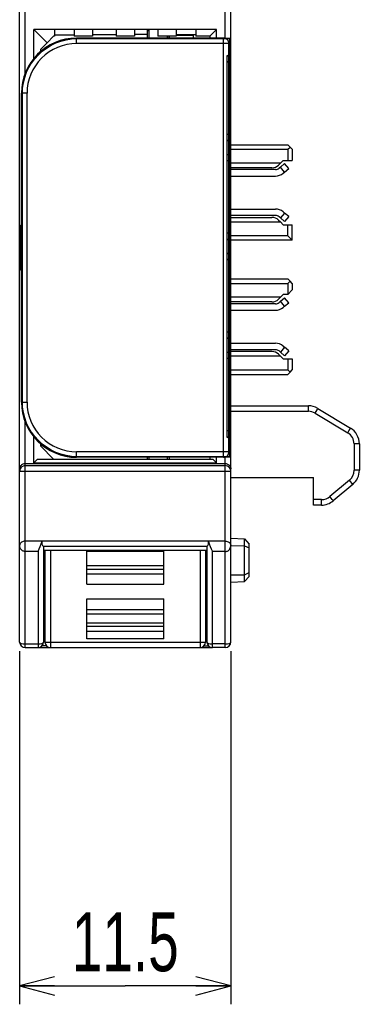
# Model space of a CAD drawing. Extents: x 0 to 184, y 0 to 176.
# Tile 1 of 14: x 1 to 19, y 0 to 54. Entities that reach past the tile are written whole.
import ezdxf

# ---------------------------------------------------------------- set-up
doc = ezdxf.new("R2010")
doc.units = 0
doc.header["$LTSCALE"] = 11.440369
doc.header["$MEASUREMENT"] = 0
doc.layers.get('0').update_dxf_attribs({"linetype": 'CONTINUOUS'})
doc.styles.add('TEXTSTYLE_2', font='txt', dxfattribs={"width": 0.7})
doc.dimstyles.new('DIMSTYLE_1', dxfattribs={"dimtxt": 3.2, "dimasz": 1.9, "dimexe": 1, "dimexo": 0.5, "dimgap": 0.8, "dimtad": 1, "dimdec": 3, "dimtxsty": 'TEXTSTYLE_2', "dimblk": 'OPEN', "dimblk1": 'OPEN', "dimblk2": 'OPEN', "dimcen": 0.09, "dimazin": 3, "dimtp": 0.001969, "dimtm": 0.001969, "dimtfac": 1, "dimtdec": 3, "dimtofl": 0, "dimtmove": 0, "dimatfit": 3, "dimtolj": 1})

# ---------------------------------------------------------------- blocks, each defined once
blk = doc.blocks.new('_OPEN')
at = {"color": 0, "linetype": 'BYBLOCK'}
for p, q in [((0, 0), (-1, 0.263)), ((-1, -0.263), (0, 0)), ((-1, 0), (0, 0))]:
    blk.add_line(p, q, dxfattribs=at)
blk = doc.blocks.new('*D2')
at = {"color": 2, "linetype": 'CONTINUOUS'}
for p, q in [((0.501, 19.301), (0.501, 1.9)), ((12.002, 19.301), (12.002, 1.9)), ((0.501, 1.9), (0.501, 0.1)), ((12.002, 1.9), (12.002, 0.1)), ((0.501, 1.1), (6.251, 1.1)), ((12.002, 1.1), (6.251, 1.1))]:
    blk.add_line(p, q, dxfattribs=at)
at = {"color": 2, "linetype": 'CONTINUOUS', "xscale": 1.9, "yscale": 1.9, "zscale": 1.9, "rotation": 180}
blk.add_blockref('_OPEN', (0.501, 1.1), dxfattribs=at)
at = {"color": 2, "linetype": 'CONTINUOUS', "xscale": 1.9, "yscale": 1.9, "zscale": 1.9}
blk.add_blockref('_OPEN', (12.002, 1.1), dxfattribs=at)
at = {"color": 2, "linetype": 'CONTINUOUS', "insert": (6.251, 5.1), "char_height": 3.2, "width": 8.96, "attachment_point": 2, "style": 'TEXTSTYLE_2'}
blk.add_mtext('11.5', dxfattribs=at)

msp = doc.modelspace()

# ---------------------------------------------------------------- linework, layer by layer
at = {"color": 7, "linetype": 'CONTINUOUS'}
for p, q in [((0.5014, 19.8008), (0.5014, 140.1995)), ((12.0015, 19.8008), (12.0015, 139.434)), ((0.8015, 50.7281), (0.8015, 56.5738)), ((11.7014, 52.6339), (11.7014, 54.6679)), ((1.2766, 51.5467), (1.2766, 53.1259)), ((2.0015, 52.4011), (1.2766, 53.1259)), ((11.2264, 53.1259), (1.2766, 53.1259)), ((2.4014, 53.1259), (2.4014, 52.7511)), ((3.4766, 53.1259), (3.4766, 52.7511)), ((4.4764, 53.1259), (4.4764, 52.7511)), ((5.7514, 53.1259), (5.7514, 52.7511)), ((6.7515, 53.1259), (6.7515, 52.7511)), ((7.4516, 53.1259), (7.4516, 52.6511)), ((7.4592, 52.6511), (7.4592, 53.1259)), ((7.5015, 53.1259), (7.5015, 53.0494)), ((7.5515, 53.0205), (7.5015, 53.0494)), ((7.5515, 52.6511), (7.5515, 53.1259)), ((8.0266, 53.1259), (8.0266, 52.7511)), ((9.0263, 53.1259), (9.0263, 52.7511)), ((10.1015, 53.1259), (10.1015, 52.7511)), ((10.8516, 52.7511), (11.2264, 53.1259)), ((11.2264, 52.6511), (11.2264, 53.1259)), ((2.0015, 52.4011), (2.3514, 52.7511)), ((2.4014, 52.7511), (2.3514, 52.7511)), ((3.4766, 52.8165), (2.4014, 52.8069)), ((4.4764, 52.7511), (3.4766, 52.7511)), ((3.6013, 52.3508), (3.6013, 52.6511)), ((11.6015, 52.6511), (3.6013, 52.6511)), ((5.7514, 52.8358), (4.4764, 52.8248)), ((6.7515, 52.7511), (5.7514, 52.7511)), ((7.4516, 52.851), (6.7515, 52.8448)), ((9.0263, 52.7511), (8.0266, 52.7511)), ((8.5516, 52.6511), (8.5516, 52.7511)), ((8.5616, 52.7511), (8.5616, 52.6511)), ((8.6439, 52.7511), (8.6439, 52.6511)), ((8.6515, 52.7511), (8.6515, 52.6511)), ((9.0263, 52.851), (10.1015, 52.851)), ((9.0263, 52.8007), (9.9513, 52.8007)), ((9.9513, 52.8007), (9.9513, 52.6511)), ((10.8516, 52.7511), (10.1015, 52.7511)), ((10.8516, 52.7511), (10.8516, 52.6511)), ((11.6015, 29.8508), (11.6015, 52.6511)), ((1.6514, 52.051), (2.0015, 52.4011)), ((1.6514, 51.9305), (1.6514, 52.051)), ((11.9016, 52.3508), (3.6013, 52.3508)), ((11.9016, 30.1512), (11.9016, 52.3508)), ((11.8013, 30.9361), (11.8013, 51.701)), ((0.6013, 32.8508), (0.6013, 49.6512)), ((0.9014, 49.6512), (0.6013, 49.6512)), ((0.9014, 32.8508), (0.9014, 49.6512)), ((12.0015, 46.851), (15.1014, 46.851)), ((12.0015, 46.6009), (15.1014, 46.6009)), ((15.2265, 46.7256), (15.1014, 46.851)), ((15.1014, 46.6009), (15.2265, 46.7256)), ((15.1014, 46.6009), (15.1014, 46.0008)), ((15.3515, 46.6009), (15.2265, 46.7256)), ((15.3515, 46.6009), (15.3515, 46.0008)), ((14.7015, 45.8512), (12.0015, 45.8512)), ((14.2443, 45.6011), (12.0015, 45.6011)), ((14.5977, 45.7472), (14.7015, 45.8512)), ((14.7049, 45.6335), (14.6284, 45.5687)), ((14.7015, 45.8512), (14.8513, 46.0008)), ((14.7049, 45.6335), (14.9347, 45.8264)), ((14.9298, 45.3655), (14.7049, 45.6335)), ((14.8513, 46.0008), (15.3515, 46.0008)), ((14.9298, 45.3655), (15.1596, 45.5577)), ((15.1596, 45.5577), (14.9347, 45.8264)), ((14.4355, 45.4991), (12.0015, 45.4991)), ((12.0015, 45.1491), (14.4355, 45.1491)), ((14.8534, 45.3007), (14.9298, 45.3655)), ((12.0015, 43.3528), (14.4355, 43.3528)), ((14.4355, 43.0028), (12.0015, 43.0028)), ((12.0015, 42.9009), (14.2443, 42.9009)), ((14.7049, 42.8685), (14.6284, 42.9325)), ((14.9298, 43.1365), (14.7049, 42.8685)), ((14.9347, 42.6755), (14.7049, 42.8685)), ((14.8534, 43.2013), (14.9298, 43.1365)), ((15.1596, 42.9436), (14.9298, 43.1365)), ((15.1596, 42.9436), (14.9347, 42.6755)), ((0.5418, 40.0345), (0.5418, 42.4675)), ((0.5418, 42.4675), (0.6013, 42.4675)), ((12.0015, 42.6507), (14.7015, 42.6507)), ((14.5977, 42.7548), (14.7015, 42.6507)), ((14.7015, 42.6507), (14.8513, 42.5012)), ((14.8513, 42.5012), (15.3515, 42.5012)), ((15.1014, 41.9011), (15.1014, 42.5012)), ((15.3515, 41.651), (15.3515, 42.5012)), ((15.1014, 41.9011), (12.0015, 41.9011)), ((15.3515, 41.651), (15.1014, 41.9011)), ((15.3515, 41.651), (12.0015, 41.651)), ((0.6013, 40.0345), (0.5418, 40.0345)), ((12.0015, 39.5509), (15.1014, 39.5509)), ((12.0015, 39.3007), (15.1014, 39.3007)), ((15.2265, 39.4261), (15.1014, 39.5509)), ((15.1014, 39.3007), (15.2265, 39.4261)), ((15.1014, 39.3007), (15.1014, 38.7006)), ((15.3515, 39.3007), (15.2265, 39.4261)), ((15.3515, 39.3007), (15.3515, 38.9507)), ((14.7015, 38.5511), (14.8513, 38.7006)), ((15.1014, 38.7006), (14.8513, 38.7006)), ((15.3515, 38.9507), (15.1014, 38.7006)), ((14.7015, 38.5511), (12.0015, 38.5511)), ((14.2443, 38.301), (12.0015, 38.301)), ((14.4355, 38.199), (12.0015, 38.199)), ((14.5977, 38.447), (14.7015, 38.5511)), ((14.7049, 38.3333), (14.6284, 38.2693)), ((14.7049, 38.3333), (14.9347, 38.5263)), ((14.9298, 38.0653), (14.7049, 38.3333)), ((14.8534, 38.0012), (14.9298, 38.0653)), ((14.9298, 38.0653), (15.1596, 38.2582)), ((15.1596, 38.2582), (14.9347, 38.5263)), ((12.0015, 37.849), (14.4355, 37.849)), ((12.0015, 36.0527), (14.4355, 36.0527)), ((14.8534, 35.9011), (14.9298, 35.8363)), ((14.4355, 35.7027), (12.0015, 35.7027)), ((14.2443, 35.6007), (12.0015, 35.6007)), ((14.7015, 35.3513), (12.0015, 35.3513)), ((14.5977, 35.4546), (14.7015, 35.3513)), ((14.7049, 35.5683), (14.6284, 35.6331)), ((14.7015, 35.3513), (14.8513, 35.2011)), ((14.9298, 35.8363), (14.7049, 35.5683)), ((14.9347, 35.3754), (14.7049, 35.5683)), ((15.1596, 35.6441), (14.9298, 35.8363)), ((15.1596, 35.6441), (14.9347, 35.3754)), ((14.8513, 35.2011), (15.3515, 35.2011)), ((15.1014, 35.2011), (15.1014, 34.6009)), ((15.3515, 35.2011), (15.3515, 34.6009)), ((12.0015, 34.6009), (15.1014, 34.6009)), ((12.0015, 34.3508), (15.1014, 34.3508)), ((15.2265, 34.4762), (15.1014, 34.6009)), ((15.2265, 34.4762), (15.1014, 34.3508)), ((15.2265, 34.4762), (15.3515, 34.6009)), ((0.6013, 32.8508), (0.9014, 32.8508)), ((12.0015, 32.651), (16.2245, 32.651)), ((12.0015, 32.3506), (16.2348, 32.3506)), ((16.5952, 32.2514), (18.3722, 31.1848)), ((16.7389, 32.5084), (18.5159, 31.4425)), ((0.8015, 19.5011), (0.8015, 31.7739)), ((1.2766, 29.5511), (1.2766, 30.9553)), ((1.6514, 30.451), (1.6514, 30.5709)), ((18.7119, 30.5847), (18.7119, 29.1439)), ((19.0016, 30.5847), (18.7119, 30.5847)), ((19.0016, 30.5847), (19.0016, 29.1439)), ((2.3514, 29.7509), (1.6514, 30.451)), ((3.6013, 29.8508), (3.6013, 30.1512)), ((11.9016, 30.1512), (3.6013, 30.1512)), ((0.6465, 29.4677), (0.6072, 29.4415)), ((0.6816, 29.4843), (0.6465, 29.4677)), ((0.7198, 29.4967), (0.6816, 29.4843)), ((0.7602, 29.5043), (0.7198, 29.4967)), ((0.8015, 29.507), (0.7602, 29.5043)), ((0.8015, 29.507), (11.7014, 29.507)), ((1.4764, 29.7509), (1.2766, 29.5511)), ((1.2766, 29.5511), (11.2264, 29.5511)), ((1.4764, 29.7509), (11.0266, 29.7509)), ((11.6015, 29.8508), (3.6013, 29.8508)), ((7.4516, 29.8508), (7.4516, 29.7509)), ((7.5515, 29.7509), (7.5515, 29.8508)), ((8.5516, 29.7509), (8.5516, 29.8508)), ((8.6515, 29.8508), (8.6515, 29.7509)), ((10.8516, 29.8508), (10.8516, 29.7509)), ((11.0266, 29.7509), (11.2264, 29.5511)), ((11.2264, 29.5511), (11.2264, 29.8508)), ((11.7014, 19.5011), (11.7014, 29.8681)), ((11.7014, 29.507), (11.7428, 29.5043)), ((11.7428, 29.5043), (11.7831, 29.4967)), ((11.7831, 29.4967), (11.8213, 29.4843)), ((11.8213, 29.4843), (11.8565, 29.4677)), ((11.8565, 29.4677), (11.8957, 29.4415)), ((0.5042, 29.2686), (0.5014, 29.2321)), ((0.5014, 29.1012), (12.0015, 29.1012)), ((0.5121, 29.3045), (0.5042, 29.2686)), ((0.5262, 29.3423), (0.5121, 29.3045)), ((0.5469, 29.3782), (0.5262, 29.3423)), ((0.5742, 29.4112), (0.5469, 29.3782)), ((0.6072, 29.4415), (0.5742, 29.4112)), ((0.8015, 29.4002), (11.7014, 29.4002)), ((11.8957, 29.4415), (11.9288, 29.4112)), ((11.9288, 29.4112), (11.9557, 29.3782)), ((11.9557, 29.3782), (11.9764, 29.3423)), ((11.9764, 29.3423), (11.9909, 29.3045)), ((11.9909, 29.3045), (11.9988, 29.2686)), ((11.9988, 29.2686), (12.0015, 29.2321)), ((19.0016, 29.1439), (18.7119, 29.1439)), ((12.0015, 28.7512), (16.5015, 28.7512)), ((16.5015, 27.2511), (16.5015, 28.7512)), ((18.4617, 28.6072), (17.3979, 27.7149)), ((18.6443, 28.3777), (17.5802, 27.4847)), ((16.948, 27.5509), (16.5015, 27.5509)), ((16.9373, 27.2511), (16.5015, 27.2511)), ((0.549, 25.1827), (0.528, 25.1517)), ((0.5765, 25.2117), (0.549, 25.1827)), ((0.6096, 25.2372), (0.5765, 25.2117)), ((0.6513, 25.2599), (0.6096, 25.2372)), ((0.6982, 25.2771), (0.6513, 25.2599)), ((0.7488, 25.2882), (0.6982, 25.2771)), ((0.8015, 25.2916), (0.7488, 25.2882)), ((1.7245, 25.2916), (0.8015, 25.2916)), ((1.7248, 25.2923), (1.7258, 25.2957)), ((10.7771, 25.2957), (1.7258, 25.2957)), ((10.7782, 25.2923), (10.7771, 25.2957)), ((11.7014, 25.2916), (10.7782, 25.2916)), ((11.7014, 25.2916), (11.7542, 25.2882)), ((11.7542, 25.2882), (11.8048, 25.2771)), ((11.8048, 25.2771), (11.8516, 25.2599)), ((11.8516, 25.2599), (11.893, 25.2372)), ((11.893, 25.2372), (11.9264, 25.2117)), ((11.9264, 25.2117), (11.9536, 25.1827)), ((11.9536, 25.1827), (11.975, 25.1517)), ((12.0015, 25.4507), (12.7519, 25.4115)), ((12.7519, 25.4115), (13.0016, 25.1345)), ((12.7519, 23.0902), (12.7519, 25.4115)), ((0.5038, 25.0849), (0.5014, 25.0539)), ((0.5042, 25.0084), (0.5014, 25.0539)), ((0.5128, 25.1186), (0.5038, 25.0849)), ((0.5132, 24.9643), (0.5042, 25.0084)), ((0.528, 25.1517), (0.5128, 25.1186)), ((0.5276, 24.9209), (0.5132, 24.9643)), ((0.549, 24.8775), (0.5276, 24.9209)), ((0.5765, 24.8382), (0.549, 24.8775)), ((0.5934, 24.8189), (0.5765, 24.8382)), ((0.6117, 24.801), (0.5934, 24.8189)), ((0.6306, 24.7859), (0.6117, 24.801)), ((0.6506, 24.7721), (0.6306, 24.7859)), ((0.6851, 24.7528), (0.6506, 24.7721)), ((0.7223, 24.739), (0.6851, 24.7528)), ((0.7612, 24.7307), (0.7223, 24.739)), ((0.8015, 24.7273), (0.7612, 24.7307)), ((1.5016, 24.7273), (0.8015, 24.7273)), ((1.5016, 24.7273), (1.5016, 19.5011)), ((1.8009, 24.9953), (1.8002, 24.996)), ((10.7024, 24.996), (1.8002, 24.996)), ((1.8016, 24.9953), (1.8016, 19.8008)), ((10.7013, 24.7742), (1.8016, 24.7742)), ((1.8764, 24.7742), (1.8764, 19.8008)), ((2.1764, 24.7742), (2.1764, 19.5011)), ((4.1515, 22.9579), (4.1515, 24.7742)), ((8.3515, 24.7259), (4.1515, 24.7259)), ((8.3515, 22.9579), (8.3515, 24.7742)), ((10.3265, 24.7742), (10.3265, 19.5011)), ((10.6266, 24.7742), (10.6266, 19.8008)), ((10.7013, 24.9953), (10.7013, 19.8008)), ((10.7017, 24.9953), (10.7024, 24.996)), ((11.0014, 19.5011), (11.0014, 24.7273)), ((11.7014, 24.7273), (11.0014, 24.7273)), ((11.7014, 24.7273), (11.7418, 24.7307)), ((11.7418, 24.7307), (11.7807, 24.739)), ((11.7807, 24.739), (11.8179, 24.7528)), ((11.8179, 24.7528), (11.8523, 24.7721)), ((11.8523, 24.7721), (11.8723, 24.7859)), ((11.8723, 24.7859), (11.8913, 24.801)), ((11.8913, 24.801), (11.9095, 24.8189)), ((11.9095, 24.8189), (11.9264, 24.8382)), ((11.9264, 24.8382), (11.954, 24.8775)), ((11.954, 24.8775), (11.9753, 24.9209)), ((11.975, 25.1517), (11.9901, 25.1186)), ((11.9753, 24.9209), (11.9898, 24.9643)), ((11.9898, 24.9643), (11.9984, 25.0084)), ((11.9901, 25.1186), (11.9991, 25.0849)), ((11.9984, 25.0084), (12.0015, 25.0539)), ((11.9991, 25.0849), (12.0015, 25.0539)), ((12.0015, 25.0511), (12.7519, 25.0346)), ((12.7519, 25.0346), (13.0016, 24.9195)), ((13.0016, 23.3678), (13.0016, 25.1345)), ((1.8016, 23.8509), (1.8764, 23.8509)), ((1.8016, 23.6806), (1.8764, 23.6806)), ((8.3515, 23.9535), (4.1515, 23.9535)), ((8.3515, 23.7571), (4.1515, 23.7571)), ((10.6266, 23.8509), (10.7013, 23.8509)), ((10.6266, 23.6806), (10.7013, 23.6806)), ((12.7519, 23.4671), (13.0016, 23.5821)), ((4.1515, 23.5201), (8.3515, 23.5201)), ((12.0015, 23.4512), (12.7519, 23.4671)), ((12.0015, 23.0509), (12.7519, 23.0902)), ((12.7519, 23.0902), (13.0016, 23.3678)), ((1.8764, 22.7877), (1.8016, 22.7877)), ((4.1515, 22.9579), (8.3515, 22.9579)), ((10.7013, 22.7877), (10.6266, 22.7877)), ((4.1515, 19.9758), (4.1515, 22.1442)), ((4.1515, 22.1442), (8.3515, 22.1442)), ((8.3515, 19.9758), (8.3515, 22.1442)), ((1.8764, 21.7135), (1.8016, 21.7135)), ((4.1515, 21.5812), (8.3515, 21.5812)), ((10.7013, 21.7135), (10.6266, 21.7135)), ((8.3515, 21.3153), (4.1515, 21.3153)), ((1.8764, 20.8212), (1.8016, 20.8212)), ((1.8764, 20.6511), (1.8016, 20.6511)), ((8.3515, 20.8212), (4.1515, 20.8212)), ((8.3515, 20.6511), (4.1515, 20.6511)), ((8.3515, 20.3761), (4.1515, 20.3761)), ((10.7013, 20.8212), (10.6266, 20.8212)), ((10.7013, 20.6511), (10.6266, 20.6511)), ((8.3515, 19.9758), (4.1515, 19.9758)), ((0.8015, 19.6981), (1.5016, 19.6981)), ((0.8015, 19.5011), (1.5016, 19.5011)), ((1.5046, 19.5011), (10.9983, 19.5011)), ((1.9642, 19.5886), (1.7138, 19.5886)), ((1.8764, 19.8008), (10.6266, 19.8008)), ((10.5387, 19.5886), (10.7892, 19.5886)), ((11.7014, 19.6981), (11.0014, 19.6981)), ((11.7014, 19.5011), (11.0014, 19.5011))]:
    msp.add_line(p, q, dxfattribs=at)
for centre, radius, start, end in [((3.6017, 49.6508), 3.0003, 90.00667, 179.9933), ((11.6015, 52.351), 0.3001, 359.95047, 89.98941), ((3.6012, 49.651), 2.6997, 89.99617, 179.99706), ((14.2448, 46.1007), 0.4995, 269.94513, 314.95716), ((14.4353, 45.8017), 0.3026, 270.02521, 309.64969), ((14.4355, 45.8009), 0.6518, 269.99938, 309.87628), ((14.2447, 42.4013), 0.4996, 45.03845, 90.0495), ((14.4355, 42.7012), 0.6516, 50.1179, 90.00678), ((14.4356, 42.7033), 0.2995, 49.93942, 90.03381), ((14.2448, 38.8004), 0.4994, 269.94345, 314.9686), ((14.4356, 38.4985), 0.2995, 269.9771, 310.06816), ((14.4358, 38.4976), 0.6486, 269.9662, 310.07116), ((14.4355, 35.4009), 0.6518, 50.12412, 90.00057), ((14.2448, 35.1013), 0.4994, 45.0314, 90.05655), ((14.4353, 35.4001), 0.3026, 50.35004, 89.97445), ((3.6017, 32.8512), 3.0003, 180.00666, 269.99332), ((3.6012, 32.851), 2.6997, 180.00289, 270.00382), ((16.2237, 31.6494), 1.0016, 59.0488, 89.95406), ((16.2347, 31.646), 0.7046, 59.22741, 89.98979), ((18.0129, 30.5852), 0.699, 359.95597, 59.0677), ((18.0009, 30.5844), 1.0007, 0.0139, 59.02801), ((11.6015, 30.151), 0.3001, 270.01059, 0.04953), ((18.0007, 29.1442), 1.0009, 310.0217, 359.98116), ((16.9377, 28.2514), 1.0002, 269.97448, 309.96108), ((16.9483, 28.2491), 0.6982, 269.97054, 310.08438), ((-2.8229, 26.7748), 4.7838, 334.66799, 341.93827), ((1.9789, 25.1981), 0.2704, 159.76338, 228.56899), ((10.5248, 25.1976), 0.2696, 311.39392, 20.41484), ((15.2698, 26.7525), 4.7236, 198.01534, 205.3784), ((0.8015, 19.8011), 0.3, 180.05506, 270.01234), ((1.5016, 19.8011), 0.3, 269.98864, 359.95069), ((2.1764, 19.8011), 0.3, 180.04931, 270.01136), ((10.3266, 19.8011), 0.3, 269.98766, 359.94494), ((11.0013, 19.8011), 0.3, 180.05075, 270.01665), ((11.7015, 19.8011), 0.3, 269.98335, 359.94925)]:
    msp.add_arc(centre, radius, start, end, dxfattribs=at)
for points, knots in [([(11.9362, 29.8729), (11.9362, 29.8729), (3.6363, 29.8729), (3.6363, 29.8729), (2.837, 29.8729), (2.0833, 30.1864), (1.5141, 30.7559), (0.9448, 31.325), (0.6313, 32.0788), (0.6313, 32.878), (0.6313, 32.878), (0.6313, 49.624), (0.6313, 49.624), (0.6313, 50.4232), (0.9448, 51.1773), (1.5141, 51.7465), (2.0833, 52.3156), (2.837, 52.6295), (3.6363, 52.6295), (3.6363, 52.6295), (11.9362, 52.6295), (11.9362, 52.6295), (11.939, 52.6295), (11.9412, 52.6271), (11.9412, 52.6243), (11.9412, 52.6243), (11.9412, 29.878), (11.9412, 29.878), (11.9412, 29.8753), (11.939, 29.8729), (11.9362, 29.8729)], [0, 0, 0, 0, 1, 1, 1, 2, 2, 2, 3, 3, 3, 4, 4, 4, 5, 5, 5, 6, 6, 6, 7, 7, 7, 8, 8, 8, 9, 9, 9, 10, 10, 10, 10]), ([(3.6363, 52.6191), (1.9849, 52.6191), (0.6413, 51.2755), (0.6413, 49.624), (0.6413, 49.624), (0.6413, 32.878), (0.6413, 32.878), (0.6413, 31.2265), (1.9849, 29.8832), (3.6363, 29.8832), (3.6363, 29.8832), (11.9312, 29.8832), (11.9312, 29.8832), (11.9312, 29.8832), (11.9312, 52.6191), (11.9312, 52.6191), (11.9312, 52.6191), (3.6363, 52.6191), (3.6363, 52.6191)], [0, 0, 0, 0, 1, 1, 1, 2, 2, 2, 3, 3, 3, 4, 4, 4, 5, 5, 5, 6, 6, 6, 6]), ([(11.9016, 51.3379), (11.9013, 51.3386), (11.8999, 51.3399), (11.8999, 51.3399), (11.8999, 51.3399), (11.8971, 51.3413), (11.8971, 51.3413), (11.8971, 51.3413), (11.8878, 51.3441), (11.8878, 51.3441), (11.8878, 51.3441), (11.8641, 51.3482), (11.8641, 51.3482), (11.8641, 51.3482), (11.8341, 51.3503), (11.8341, 51.3503), (11.8341, 51.3503), (11.8013, 51.351), (11.8013, 51.351)], [0, 0, 0, 0, 1, 1, 1, 2, 2, 2, 3, 3, 3, 4, 4, 4, 5, 5, 5, 6, 6, 6, 6]), ([(11.9016, 47.4243), (11.9013, 47.4236), (11.8999, 47.4215), (11.8999, 47.4215), (11.8999, 47.4215), (11.8971, 47.4201), (11.8971, 47.4201), (11.8971, 47.4201), (11.8878, 47.4174), (11.8878, 47.4174), (11.8878, 47.4174), (11.8641, 47.4139), (11.8641, 47.4139), (11.8641, 47.4139), (11.8341, 47.4119), (11.8341, 47.4119), (11.8341, 47.4119), (11.8013, 47.4112), (11.8013, 47.4112)], [0, 0, 0, 0, 1, 1, 1, 2, 2, 2, 3, 3, 3, 4, 4, 4, 5, 5, 5, 6, 6, 6, 6]), ([(11.9016, 45.9629), (11.9013, 45.9635), (11.8999, 45.9649), (11.8999, 45.9649), (11.8999, 45.9649), (11.8971, 45.967), (11.8971, 45.967), (11.8971, 45.967), (11.8878, 45.9697), (11.8878, 45.9697), (11.8878, 45.9697), (11.8641, 45.9732), (11.8641, 45.9732), (11.8641, 45.9732), (11.8341, 45.9753), (11.8341, 45.9753), (11.8341, 45.9753), (11.8013, 45.976), (11.8013, 45.976)], [0, 0, 0, 0, 1, 1, 1, 2, 2, 2, 3, 3, 3, 4, 4, 4, 5, 5, 5, 6, 6, 6, 6]), ([(11.9016, 42.0492), (11.9013, 42.0486), (11.8999, 42.0465), (11.8999, 42.0465), (11.8999, 42.0465), (11.8971, 42.0451), (11.8971, 42.0451), (11.8971, 42.0451), (11.8878, 42.0423), (11.8878, 42.0423), (11.8878, 42.0423), (11.8641, 42.0389), (11.8641, 42.0389), (11.8641, 42.0389), (11.8341, 42.0368), (11.8341, 42.0368), (11.8341, 42.0368), (11.8013, 42.0361), (11.8013, 42.0361)], [0, 0, 0, 0, 1, 1, 1, 2, 2, 2, 3, 3, 3, 4, 4, 4, 5, 5, 5, 6, 6, 6, 6]), ([(11.9016, 40.5878), (11.9013, 40.5885), (11.8999, 40.5899), (11.8999, 40.5899), (11.8999, 40.5899), (11.8971, 40.5919), (11.8971, 40.5919), (11.8971, 40.5919), (11.8878, 40.5947), (11.8878, 40.5947), (11.8878, 40.5947), (11.8641, 40.5981), (11.8641, 40.5981), (11.8641, 40.5981), (11.8341, 40.6002), (11.8341, 40.6002), (11.8341, 40.6002), (11.8013, 40.6009), (11.8013, 40.6009)], [0, 0, 0, 0, 1, 1, 1, 2, 2, 2, 3, 3, 3, 4, 4, 4, 5, 5, 5, 6, 6, 6, 6]), ([(11.9016, 36.6742), (11.9013, 36.6735), (11.8999, 36.6714), (11.8999, 36.6714), (11.8999, 36.6714), (11.8971, 36.6701), (11.8971, 36.6701), (11.8971, 36.6701), (11.8878, 36.6673), (11.8878, 36.6673), (11.8878, 36.6673), (11.8641, 36.6639), (11.8641, 36.6639), (11.8641, 36.6639), (11.8341, 36.6618), (11.8341, 36.6618), (11.8341, 36.6618), (11.8013, 36.6611), (11.8013, 36.6611)], [0, 0, 0, 0, 1, 1, 1, 2, 2, 2, 3, 3, 3, 4, 4, 4, 5, 5, 5, 6, 6, 6, 6]), ([(11.9016, 35.2128), (11.9013, 35.2135), (11.8999, 35.2149), (11.8999, 35.2149), (11.8999, 35.2149), (11.8971, 35.2169), (11.8971, 35.2169), (11.8971, 35.2169), (11.8878, 35.2197), (11.8878, 35.2197), (11.8878, 35.2197), (11.8641, 35.2231), (11.8641, 35.2231), (11.8641, 35.2231), (11.8341, 35.2252), (11.8341, 35.2252), (11.8341, 35.2252), (11.8013, 35.2259), (11.8013, 35.2259)], [0, 0, 0, 0, 1, 1, 1, 2, 2, 2, 3, 3, 3, 4, 4, 4, 5, 5, 5, 6, 6, 6, 6]), ([(11.9016, 31.2991), (11.9013, 31.2985), (11.8999, 31.2971), (11.8999, 31.2971), (11.8999, 31.2971), (11.8971, 31.295), (11.8971, 31.295), (11.8971, 31.295), (11.8878, 31.2923), (11.8878, 31.2923), (11.8878, 31.2923), (11.8641, 31.2888), (11.8641, 31.2888), (11.8641, 31.2888), (11.8341, 31.2867), (11.8341, 31.2867), (11.8341, 31.2867), (11.8013, 31.286), (11.8013, 31.286)], [0, 0, 0, 0, 1, 1, 1, 2, 2, 2, 3, 3, 3, 4, 4, 4, 5, 5, 5, 6, 6, 6, 6])]:
    msp.add_open_spline(points, degree=3, knots=knots, dxfattribs=at)
for points in [[(11.9016, 51.6011), (11.9016, 51.6562), (11.8568, 51.701), (11.8013, 51.701)], [(11.8013, 47.0611), (11.8568, 47.0611), (11.9016, 47.1059), (11.9016, 47.161)], [(11.9016, 46.226), (11.9016, 46.2812), (11.8568, 46.326), (11.8013, 46.326)], [(11.8013, 41.6861), (11.8568, 41.6861), (11.9016, 41.7309), (11.9016, 41.786)], [(11.9016, 40.851), (11.9016, 40.9062), (11.8568, 40.9509), (11.8013, 40.9509)], [(11.8013, 36.3111), (11.8568, 36.3111), (11.9016, 36.3558), (11.9016, 36.411)], [(11.9016, 35.476), (11.9016, 35.5311), (11.8568, 35.5759), (11.8013, 35.5759)], [(16.2348, 32.3506), (16.2348, 32.5166), (16.2304, 32.651), (16.2245, 32.651)], [(16.5952, 32.2514), (16.6793, 32.3913), (16.743, 32.5056), (16.7389, 32.5084)], [(18.3722, 31.1848), (18.4562, 31.3253), (18.52, 31.4397), (18.5159, 31.4425)], [(11.8013, 30.9361), (11.8568, 30.9361), (11.9016, 30.9808), (11.9016, 31.036)], [(0.8015, 29.4002), (0.6358, 29.4002), (0.5014, 29.2659), (0.5014, 29.1012)], [(12.0015, 29.1012), (12.0015, 29.2659), (11.8672, 29.4002), (11.7014, 29.4002)], [(18.4617, 28.6072), (18.6202, 28.7408), (18.7119, 28.9365), (18.7119, 29.1439)], [(18.6443, 28.3777), (18.6474, 28.3805), (18.5665, 28.4824), (18.4617, 28.6072)], [(16.9373, 27.2511), (16.9431, 27.2511), (16.948, 27.3855), (16.948, 27.5509)], [(17.5802, 27.4847), (17.5836, 27.4875), (17.5027, 27.5895), (17.3979, 27.7149)], [(0.5014, 19.8008), (0.5014, 19.7443), (0.6358, 19.6981), (0.8015, 19.6981)], [(1.5016, 19.6981), (1.6673, 19.6981), (1.8016, 19.7443), (1.8016, 19.8008)], [(10.7013, 19.8008), (10.7013, 19.7443), (10.8357, 19.6981), (11.0014, 19.6981)], [(11.7014, 19.6981), (11.8672, 19.6981), (12.0015, 19.7443), (12.0015, 19.8008)]]:
    msp.add_open_spline(points, degree=3, dxfattribs=at)

# ---------------------------------------------------------------- dimensions: what is measured, and where the dimension line sits
at = {"color": 2, "linetype": 'CONTINUOUS'}
dim = msp.add_linear_dim(base=(12.0015, 1.1001), p1=(0.5014, 19.8008), p2=(12.0015, 19.8008), text='11.5', dimstyle='DIMSTYLE_1', dxfattribs=at)
dim.commit()
dim.dimension.update_dxf_attribs({"geometry": '*D2', "text_midpoint": (6.4615, 1.1001), "dimtype": 160})

doc.saveas('drawing.dxf')
